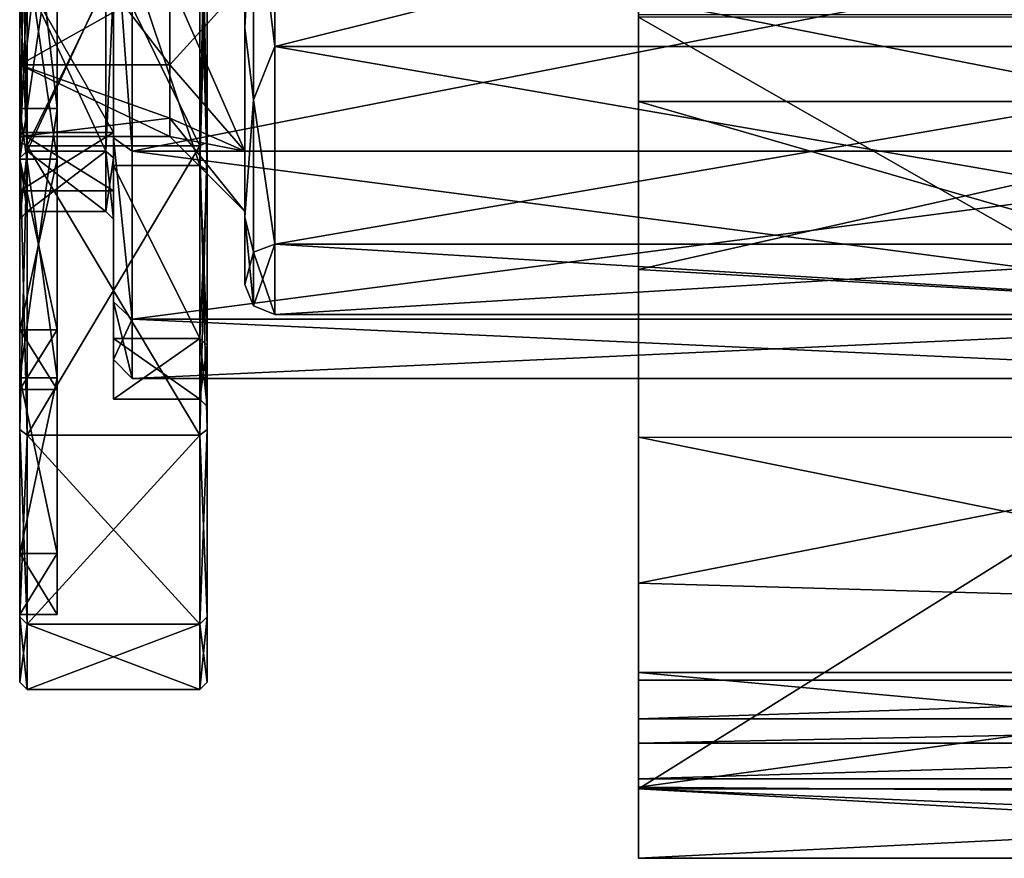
# Model space of a CAD drawing. Header units: millimetres. Extents: x 40 to 92.5, y -33.5 to 33.5.
# Tile 1 of 7: x 40 to 66.2, y -33.5 to -11.1. Entities that reach past the tile are written whole.
import ezdxf

# ---------------------------------------------------------------- set-up
doc = ezdxf.new("R2010")
doc.units = ezdxf.units.MM
doc.header["$LTSCALE"] = 65.185185
for name, color, linetype in [('1', 7, 'CONTINUOUS'), ('10', 7, 'CONTINUOUS'), ('11', 7, 'CONTINUOUS'), ('12', 7, 'CONTINUOUS'), ('13', 7, 'CONTINUOUS'), ('14', 7, 'CONTINUOUS'), ('15', 7, 'CONTINUOUS'), ('16', 7, 'CONTINUOUS'), ('17', 7, 'CONTINUOUS'), ('18', 7, 'CONTINUOUS'), ('19', 7, 'CONTINUOUS'), ('2', 7, 'CONTINUOUS'), ('20', 7, 'CONTINUOUS'), ('21', 7, 'CONTINUOUS'), ('22', 7, 'CONTINUOUS'), ('23', 7, 'CONTINUOUS'), ('24', 7, 'CONTINUOUS'), ('25', 7, 'CONTINUOUS'), ('26', 7, 'CONTINUOUS'), ('28', 7, 'CONTINUOUS'), ('29', 7, 'CONTINUOUS'), ('3', 7, 'CONTINUOUS'), ('30', 7, 'CONTINUOUS'), ('31', 7, 'CONTINUOUS'), ('32', 7, 'CONTINUOUS'), ('33', 7, 'CONTINUOUS'), ('34', 7, 'CONTINUOUS'), ('35', 7, 'CONTINUOUS'), ('36', 7, 'CONTINUOUS'), ('37', 7, 'CONTINUOUS'), ('38', 7, 'CONTINUOUS'), ('4', 7, 'CONTINUOUS'), ('43', 7, 'CONTINUOUS'), ('44', 7, 'CONTINUOUS'), ('45', 7, 'CONTINUOUS'), ('46', 7, 'CONTINUOUS'), ('47', 7, 'CONTINUOUS'), ('48', 7, 'CONTINUOUS'), ('49', 7, 'CONTINUOUS'), ('5', 7, 'CONTINUOUS'), ('57', 7, 'CONTINUOUS'), ('6', 7, 'CONTINUOUS'), ('7', 7, 'CONTINUOUS'), ('71', 7, 'CONTINUOUS'), ('72', 7, 'CONTINUOUS'), ('74', 7, 'CONTINUOUS'), ('8', 7, 'CONTINUOUS'), ('9', 7, 'CONTINUOUS')]:
    doc.layers.add(name, color=color, linetype=linetype)

msp = doc.modelspace()

# ---------------------------------------------------------------- linework, layer by layer
at = {"layer": '1', "linetype": 'CONTINUOUS'}
for points in [[(40, -5, -28.362), (40, -14.4, -24.942), (40, 5, -28.362), (40, -5, -28.362)], [(40, 5, -28.362), (40, -14.4, -24.942), (40, -4.688, -26.59), (40, 5, -28.362)], [(40, -4.688, -26.59), (40, -14.4, -24.942), (40, -13.5, -23.383), (40, -4.688, -26.59)], [(40, -14.4, 24.942), (40, -5, 28.362), (40, -4.688, 26.59), (40, -14.4, 24.942)], [(40, -13.5, 23.383), (40, -14.4, 24.942), (40, -4.688, 26.59), (40, -13.5, 23.383)], [(40, -14.4, -24.942), (40, -22.062, -18.512), (40, -13.5, -23.383), (40, -14.4, -24.942)], [(40, -13.5, -23.383), (40, -22.062, -18.512), (40, -20.684, -17.355), (40, -13.5, -23.383)], [(40, -22.062, 18.512), (40, -14.4, 24.942), (40, -13.5, 23.383), (40, -22.062, 18.512)], [(40, -20.684, 17.355), (40, -22.062, 18.512), (40, -13.5, 23.383), (40, -20.684, 17.355)], [(40, -22.062, -18.512), (40, -27.063, -9.851), (40, -20.684, -17.355), (40, -22.062, -18.512)], [(40, -20.684, -17.355), (40, -27.063, -9.851), (40, -25.371, -9.235), (40, -20.684, -17.355)], [(40, -27.063, 9.851), (40, -22.062, 18.512), (40, -20.684, 17.355), (40, -27.063, 9.851)], [(40, -25.371, 9.235), (40, -27.063, 9.851), (40, -20.684, 17.355), (40, -25.371, 9.235)], [(40, -27.063, -9.851), (40, -28.8), (40, -25.371, -9.235), (40, -27.063, -9.851)], [(40, -25.371, -9.235), (40, -28.8), (40, -27), (40, -25.371, -9.235)], [(40, -27), (40, -27.063, 9.851), (40, -25.371, 9.235), (40, -27)], [(40, -28.8), (40, -27.063, 9.851), (40, -27), (40, -28.8)]]:
    msp.add_3dface(points, dxfattribs=at)
at = {"layer": '10', "linetype": 'CONTINUOUS'}
for points in [[(40.2, -5.036, 28.559), (40.2, -14.5, 25.115), (44.8, -5.036, 28.559), (40.2, -5.036, 28.559)], [(44.8, -5.036, 28.559), (40.2, -14.5, 25.115), (44.8, -14.5, 25.115), (44.8, -5.036, 28.559)], [(40.2, -14.5, 25.115), (40.2, -22.215, 18.641), (44.8, -14.5, 25.115), (40.2, -14.5, 25.115)], [(44.8, -14.5, 25.115), (40.2, -22.215, 18.641), (44.8, -22.215, 18.641), (44.8, -14.5, 25.115)], [(40.2, -22.215, 18.641), (40.2, -27.251, 9.919), (44.8, -22.215, 18.641), (40.2, -22.215, 18.641)], [(44.8, -22.215, 18.641), (40.2, -27.251, 9.919), (44.8, -27.251, 9.919), (44.8, -22.215, 18.641)], [(40.2, -29), (44.8, -29), (44.8, -27.251, 9.919), (40.2, -29)], [(40.2, -27.251, 9.919), (40.2, -29), (44.8, -27.251, 9.919), (40.2, -27.251, 9.919)]]:
    msp.add_3dface(points, dxfattribs=at)
at = {"layer": '11', "linetype": 'CONTINUOUS'}
for points in [[(40, -4.688, -26.59), (40, -13.5, -23.383), (41, -4.688, -26.59), (40, -4.688, -26.59)], [(40, -13.5, -23.383), (41, -13.5, -23.383), (41, -4.688, -26.59), (40, -13.5, -23.383)], [(40, -13.5, -23.383), (40, -20.684, -17.355), (41, -13.5, -23.383), (40, -13.5, -23.383)], [(40, -20.684, -17.355), (41, -20.684, -17.355), (41, -13.5, -23.383), (40, -20.684, -17.355)], [(40, -20.684, -17.355), (40, -25.371, -9.235), (41, -20.684, -17.355), (40, -20.684, -17.355)], [(40, -25.371, -9.235), (41, -25.371, -9.235), (41, -20.684, -17.355), (40, -25.371, -9.235)], [(40, -25.371, -9.235), (40, -27), (41, -25.371, -9.235), (40, -25.371, -9.235)], [(40, -27), (41, -27), (41, -25.371, -9.235), (40, -27)]]:
    msp.add_3dface(points, dxfattribs=at)
at = {"layer": '12', "linetype": 'CONTINUOUS'}
for points in [[(41, -8.036, -19.402), (41, -14.849, -14.85), (40, -8.036, -19.402), (41, -8.036, -19.402)], [(41, -14.849, -14.85), (40, -14.849, -14.85), (40, -8.036, -19.402), (41, -14.849, -14.85)], [(41, -14.849, -14.85), (41, -19.401, -8.037), (40, -14.849, -14.85), (41, -14.849, -14.85)], [(41, -19.401, -8.037), (40, -19.401, -8.037), (40, -14.849, -14.85), (41, -19.401, -8.037)], [(41, -19.401, -8.037), (41, -21), (40, -19.401, -8.037), (41, -19.401, -8.037)], [(41, -21), (40, -21), (40, -19.401, -8.037), (41, -21)]]:
    msp.add_3dface(points, dxfattribs=at)
at = {"layer": '13', "linetype": 'CONTINUOUS'}
for points in [[(42.3, -14.641, -7.051), (42.3, -10.132, -12.705), (40.2, -14.641, -7.051), (42.3, -14.641, -7.051)], [(40.2, -14.641, -7.051), (42.3, -10.132, -12.705), (40.2, -10.132, -12.705), (40.2, -14.641, -7.051)], [(40.2, -16.25), (42.3, -16.25), (42.3, -14.641, -7.051), (40.2, -16.25)], [(40.2, -16.25), (42.3, -14.641, -7.051), (40.2, -14.641, -7.051), (40.2, -16.25)]]:
    msp.add_3dface(points, dxfattribs=at)
at = {"layer": '14', "linetype": 'CONTINUOUS'}
for points in [[(42.5, -8.131, -19.633), (42.5, -15.025, -15.027), (44.8, -15.026, -15.026), (42.5, -8.131, -19.633)], [(44.8, -8.132, -19.632), (42.5, -8.131, -19.633), (44.8, -15.026, -15.026), (44.8, -8.132, -19.632)], [(42.5, -15.025, -15.027), (42.5, -19.632, -8.133), (44.8, -19.632, -8.132), (42.5, -15.025, -15.027)], [(44.8, -15.026, -15.026), (42.5, -15.025, -15.027), (44.8, -19.632, -8.132), (44.8, -15.026, -15.026)], [(42.5, -19.632, -8.133), (42.5, -21.25), (44.8, -19.632, -8.132), (42.5, -19.632, -8.133)], [(42.5, -21.25), (44.8, -21.25), (44.8, -19.632, -8.132), (42.5, -21.25)]]:
    msp.add_3dface(points, dxfattribs=at)
at = {"layer": '15', "linetype": 'CONTINUOUS'}
for points in [[(40.2, -14.5, -25.115), (40.2, -5.036, -28.559), (44.8, -14.5, -25.115), (40.2, -14.5, -25.115)], [(44.8, -14.5, -25.115), (40.2, -5.036, -28.559), (44.8, -5.036, -28.559), (44.8, -14.5, -25.115)], [(40.2, -22.215, -18.641), (40.2, -14.5, -25.115), (44.8, -22.215, -18.641), (40.2, -22.215, -18.641)], [(44.8, -22.215, -18.641), (40.2, -14.5, -25.115), (44.8, -14.5, -25.115), (44.8, -22.215, -18.641)], [(40.2, -27.251, -9.919), (40.2, -22.215, -18.641), (44.8, -27.251, -9.919), (40.2, -27.251, -9.919)], [(44.8, -27.251, -9.919), (40.2, -22.215, -18.641), (44.8, -22.215, -18.641), (44.8, -27.251, -9.919)], [(44.8, -29), (40.2, -29), (40.2, -27.251, -9.919), (44.8, -29)], [(44.8, -29), (40.2, -27.251, -9.919), (44.8, -27.251, -9.919), (44.8, -29)]]:
    msp.add_3dface(points, dxfattribs=at)
at = {"layer": '16', "linetype": 'CONTINUOUS'}
for points in [[(45, -5, -28.362), (45, -14.4, -24.942), (44.8, -5.036, -28.559), (45, -5, -28.362)], [(45, -14.4, -24.942), (44.8, -14.5, -25.115), (44.8, -5.036, -28.559), (45, -14.4, -24.942)], [(45, -14.4, -24.942), (45, -22.062, -18.512), (44.8, -14.5, -25.115), (45, -14.4, -24.942)], [(45, -22.062, -18.512), (44.8, -22.215, -18.641), (44.8, -14.5, -25.115), (45, -22.062, -18.512)], [(45, -22.062, -18.512), (45, -27.063, -9.851), (44.8, -22.215, -18.641), (45, -22.062, -18.512)], [(45, -27.063, -9.851), (44.8, -27.251, -9.919), (44.8, -22.215, -18.641), (45, -27.063, -9.851)], [(45, -27.063, -9.851), (45, -28.8), (44.8, -27.251, -9.919), (45, -27.063, -9.851)], [(45, -28.8), (44.8, -29), (44.8, -27.251, -9.919), (45, -28.8)]]:
    msp.add_3dface(points, dxfattribs=at)
at = {"layer": '17', "linetype": 'CONTINUOUS'}
for points in [[(45, -14.4, 24.942), (45, -5, 28.362), (44.8, -14.5, 25.115), (45, -14.4, 24.942)], [(45, -5, 28.362), (44.8, -5.036, 28.559), (44.8, -14.5, 25.115), (45, -5, 28.362)], [(45, -22.062, 18.512), (45, -14.4, 24.942), (44.8, -22.215, 18.641), (45, -22.062, 18.512)], [(45, -14.4, 24.942), (44.8, -14.5, 25.115), (44.8, -22.215, 18.641), (45, -14.4, 24.942)], [(45, -27.063, 9.851), (45, -22.062, 18.512), (44.8, -27.251, 9.919), (45, -27.063, 9.851)], [(45, -22.062, 18.512), (44.8, -22.215, 18.641), (44.8, -27.251, 9.919), (45, -22.062, 18.512)], [(45, -28.8), (45, -27.063, 9.851), (44.8, -29), (45, -28.8)], [(44.8, -29), (45, -27.063, 9.851), (44.8, -27.251, 9.919), (44.8, -29)]]:
    msp.add_3dface(points, dxfattribs=at)
at = {"layer": '18', "linetype": 'CONTINUOUS'}
for points in [[(45, -8.208, -19.817), (44.8, -8.132, -19.632), (44.8, -15.026, -15.026), (45, -8.208, -19.817)], [(45, -15.167, -15.168), (45, -8.208, -19.817), (44.8, -15.026, -15.026), (45, -15.167, -15.168)], [(45, -15.167, -15.168), (44.8, -15.026, -15.026), (44.8, -19.632, -8.132), (45, -15.167, -15.168)], [(45, -19.817, -8.209), (45, -15.167, -15.168), (44.8, -19.632, -8.132), (45, -19.817, -8.209)], [(44.8, -21.25), (45, -19.817, -8.209), (44.8, -19.632, -8.132), (44.8, -21.25)], [(44.8, -21.25), (45, -21.45), (45, -19.817, -8.209), (44.8, -21.25)]]:
    msp.add_3dface(points, dxfattribs=at)
at = {"layer": '19', "linetype": 'CONTINUOUS'}
for points in [[(44.8, -15.026, 15.026), (44.8, -8.132, 19.632), (45, -15.167, 15.168), (44.8, -15.026, 15.026)], [(44.8, -8.132, 19.632), (45, -8.208, 19.817), (45, -15.167, 15.168), (44.8, -8.132, 19.632)], [(44.8, -19.632, 8.132), (44.8, -15.026, 15.026), (45, -19.817, 8.209), (44.8, -19.632, 8.132)], [(44.8, -15.026, 15.026), (45, -15.167, 15.168), (45, -19.817, 8.209), (44.8, -15.026, 15.026)], [(44.8, -21.25), (44.8, -19.632, 8.132), (45, -21.45), (44.8, -21.25)], [(45, -21.45), (44.8, -19.632, 8.132), (45, -19.817, 8.209), (45, -21.45)]]:
    msp.add_3dface(points, dxfattribs=at)
at = {"layer": '2', "linetype": 'CONTINUOUS'}
for points in [[(40, -13.5, 23.383), (40, -4.688, 26.59), (41, -13.5, 23.383), (40, -13.5, 23.383)], [(41, -13.5, 23.383), (40, -4.688, 26.59), (41, -4.688, 26.59), (41, -13.5, 23.383)], [(40, -20.684, 17.355), (40, -13.5, 23.383), (41, -20.684, 17.355), (40, -20.684, 17.355)], [(41, -20.684, 17.355), (40, -13.5, 23.383), (41, -13.5, 23.383), (41, -20.684, 17.355)], [(40, -25.371, 9.235), (40, -20.684, 17.355), (41, -25.371, 9.235), (40, -25.371, 9.235)], [(41, -25.371, 9.235), (40, -20.684, 17.355), (41, -20.684, 17.355), (41, -25.371, 9.235)], [(40, -27), (40, -25.371, 9.235), (41, -27), (40, -27)], [(41, -27), (40, -25.371, 9.235), (41, -25.371, 9.235), (41, -27)]]:
    msp.add_3dface(points, dxfattribs=at)
at = {"layer": '20', "linetype": 'CONTINUOUS'}
for points in [[(42.3, -10.132, -12.705), (42.3, -14.641, -7.051), (42.5, -10.257, -12.861), (42.3, -10.132, -12.705)], [(42.5, -10.257, -12.861), (42.3, -14.641, -7.051), (42.5, -14.821, -7.137), (42.5, -10.257, -12.861)], [(42.3, -14.641, -7.051), (42.3, -16.25), (42.5, -14.821, -7.137), (42.3, -14.641, -7.051)], [(42.3, -16.25), (42.5, -16.45, 0), (42.5, -14.821, -7.137), (42.3, -16.25)]]:
    msp.add_3dface(points, dxfattribs=at)
at = {"layer": '21', "linetype": 'CONTINUOUS'}
for points in [[(42.3, -14.641, 7.051), (42.3, -10.132, 12.705), (42.5, -10.257, 12.861), (42.3, -14.641, 7.051)], [(42.5, -14.821, 7.137), (42.3, -14.641, 7.051), (42.5, -10.257, 12.861), (42.5, -14.821, 7.137)], [(42.3, -16.25), (42.3, -14.641, 7.051), (42.5, -16.45, 0), (42.3, -16.25)], [(42.5, -16.45, 0), (42.3, -14.641, 7.051), (42.5, -14.821, 7.137), (42.5, -16.45, 0)]]:
    msp.add_3dface(points, dxfattribs=at)
at = {"layer": '22', "linetype": 'CONTINUOUS'}
for points in [[(40, -10.256, -12.861), (40, -14.821, -7.138), (40.2, -10.132, -12.705), (40, -10.256, -12.861)], [(40, -14.821, -7.138), (40.2, -14.641, -7.051), (40.2, -10.132, -12.705), (40, -14.821, -7.138)], [(40, -14.821, -7.138), (40, -16.45), (40.2, -14.641, -7.051), (40, -14.821, -7.138)], [(40, -16.45), (40.2, -16.25), (40.2, -14.641, -7.051), (40, -16.45)]]:
    msp.add_3dface(points, dxfattribs=at)
at = {"layer": '23', "linetype": 'CONTINUOUS'}
for points in [[(40, -10.256, 12.861), (40.2, -10.132, 12.705), (40.2, -14.641, 7.051), (40, -10.256, 12.861)], [(40, -14.821, 7.138), (40, -10.256, 12.861), (40.2, -14.641, 7.051), (40, -14.821, 7.138)], [(40, -14.821, 7.138), (40.2, -14.641, 7.051), (40.2, -16.25), (40, -14.821, 7.138)], [(40, -16.45), (40, -14.821, 7.138), (40.2, -16.25), (40, -16.45)]]:
    msp.add_3dface(points, dxfattribs=at)
at = {"layer": '24', "linetype": 'CONTINUOUS'}
for points in [[(40, -14.4, -24.942), (40, -5, -28.362), (40.2, -14.5, -25.115), (40, -14.4, -24.942)], [(40, -5, -28.362), (40.2, -5.036, -28.559), (40.2, -14.5, -25.115), (40, -5, -28.362)], [(40, -22.062, -18.512), (40, -14.4, -24.942), (40.2, -22.215, -18.641), (40, -22.062, -18.512)], [(40, -14.4, -24.942), (40.2, -14.5, -25.115), (40.2, -22.215, -18.641), (40, -14.4, -24.942)], [(40, -27.063, -9.851), (40, -22.062, -18.512), (40.2, -27.251, -9.919), (40, -27.063, -9.851)], [(40, -22.062, -18.512), (40.2, -22.215, -18.641), (40.2, -27.251, -9.919), (40, -22.062, -18.512)], [(40, -28.8), (40, -27.063, -9.851), (40.2, -29), (40, -28.8)], [(40.2, -29), (40, -27.063, -9.851), (40.2, -27.251, -9.919), (40.2, -29)]]:
    msp.add_3dface(points, dxfattribs=at)
at = {"layer": '25', "linetype": 'CONTINUOUS'}
for points in [[(40, -5, 28.362), (40, -14.4, 24.942), (40.2, -5.036, 28.559), (40, -5, 28.362)], [(40, -14.4, 24.942), (40.2, -14.5, 25.115), (40.2, -5.036, 28.559), (40, -14.4, 24.942)], [(40, -14.4, 24.942), (40, -22.062, 18.512), (40.2, -14.5, 25.115), (40, -14.4, 24.942)], [(40, -22.062, 18.512), (40.2, -22.215, 18.641), (40.2, -14.5, 25.115), (40, -22.062, 18.512)], [(40, -22.062, 18.512), (40, -27.063, 9.851), (40.2, -22.215, 18.641), (40, -22.062, 18.512)], [(40, -27.063, 9.851), (40.2, -27.251, 9.919), (40.2, -22.215, 18.641), (40, -27.063, 9.851)], [(40, -27.063, 9.851), (40, -28.8), (40.2, -27.251, 9.919), (40, -27.063, 9.851)], [(40, -28.8), (40.2, -29), (40.2, -27.251, 9.919), (40, -28.8)]]:
    msp.add_3dface(points, dxfattribs=at)
at = {"layer": '26', "linetype": 'CONTINUOUS'}
for points in [[(77.3, -7.921, -19.124), (77.3, -14.637, -14.637), (43, -7.921, -19.124), (77.3, -7.921, -19.124)], [(43, -7.921, -19.124), (77.3, -14.637, -14.637), (43, -14.637, -14.637), (43, -7.921, -19.124)], [(77.3, -14.637, -14.637), (77.3, -19.124, -7.922), (43, -14.637, -14.637), (77.3, -14.637, -14.637)], [(43, -14.637, -14.637), (77.3, -19.124, -7.922), (43, -19.124, -7.922), (43, -14.637, -14.637)], [(77.3, -20.7), (43, -20.7), (43, -19.124, -7.922), (77.3, -20.7)], [(77.3, -19.124, -7.922), (77.3, -20.7), (43, -19.124, -7.922), (77.3, -19.124, -7.922)]]:
    msp.add_3dface(points, dxfattribs=at)
at = {"layer": '28', "linetype": 'CONTINUOUS'}
for points in [[(77.3, -14.637, 14.637), (77.3, -7.921, 19.124), (43, -14.637, 14.637), (77.3, -14.637, 14.637)], [(43, -14.637, 14.637), (77.3, -7.921, 19.124), (43, -7.921, 19.124), (43, -14.637, 14.637)], [(77.3, -19.124, 7.922), (77.3, -14.637, 14.637), (43, -19.124, 7.922), (77.3, -19.124, 7.922)], [(43, -19.124, 7.922), (77.3, -14.637, 14.637), (43, -14.637, 14.637), (43, -19.124, 7.922)], [(43, -20.7), (77.3, -20.7), (77.3, -19.124, 7.922), (43, -20.7)], [(43, -20.7), (77.3, -19.124, 7.922), (43, -19.124, 7.922), (43, -20.7)]]:
    msp.add_3dface(points, dxfattribs=at)
at = {"layer": '29', "linetype": 'CONTINUOUS'}
for points in [[(42.5, -10.257, -12.861), (42.5, -14.821, -7.137), (42.5, -9.789, -12.274), (42.5, -10.257, -12.861)], [(42.5, -9.789, -12.274), (42.5, -14.821, -7.137), (42.5, -14.145, -6.812), (42.5, -9.789, -12.274)], [(42.5, -14.821, 7.137), (42.5, -10.257, 12.861), (42.5, -9.789, 12.274), (42.5, -14.821, 7.137)], [(42.5, -14.145, 6.812), (42.5, -14.821, 7.137), (42.5, -9.789, 12.274), (42.5, -14.145, 6.812)], [(42.5, -14.821, -7.137), (42.5, -16.45, 0), (42.5, -14.145, -6.812), (42.5, -14.821, -7.137)], [(42.5, -16.45, 0), (42.5, -15.7), (42.5, -14.145, -6.812), (42.5, -16.45, 0)], [(42.5, -15.7), (42.5, -14.821, 7.137), (42.5, -14.145, 6.812), (42.5, -15.7)], [(42.5, -16.45, 0), (42.5, -14.821, 7.137), (42.5, -15.7), (42.5, -16.45, 0)]]:
    msp.add_3dface(points, dxfattribs=at)
at = {"layer": '3', "linetype": 'CONTINUOUS'}
for points in [[(41, -13.5, 23.383), (41, -4.688, 26.59), (41, 13.5, 23.383), (41, -13.5, 23.383)], [(41, 4.688, -26.59), (41, -13.5, -23.383), (41, 13.5, -23.383), (41, 4.688, -26.59)], [(41, -13.5, 23.383), (41, 13.5, 23.383), (41, 0, 21.002), (41, -13.5, 23.383)], [(41, 13.5, -23.383), (41, -13.5, -23.383), (41, 0, -21.002), (41, 13.5, -23.383)], [(41, -4.688, -26.59), (41, -13.5, -23.383), (41, 4.688, -26.59), (41, -4.688, -26.59)], [(41, -13.5, 23.383), (41, 0, 21.002), (41, 0, 21), (41, -13.5, 23.383)], [(41, -8.036, 19.402), (41, -13.5, 23.383), (41, 0, 21), (41, -8.036, 19.402)], [(41, 0, -21), (41, -20.684, -17.355), (41, -8.036, -19.402), (41, 0, -21)], [(41, -20.684, -17.355), (41, 0, -21), (41, 0, -21.002), (41, -20.684, -17.355)], [(41, -20.684, -17.355), (41, 0, -21.002), (41, -13.5, -23.383), (41, -20.684, -17.355)], [(41, -20.684, 17.355), (41, -13.5, 23.383), (41, -8.036, 19.402), (41, -20.684, 17.355)], [(41, -14.849, 14.85), (41, -20.684, 17.355), (41, -8.036, 19.402), (41, -14.849, 14.85)], [(41, -8.036, -19.402), (41, -20.684, -17.355), (41, -14.849, -14.85), (41, -8.036, -19.402)], [(41, -25.371, 9.235), (41, -20.684, 17.355), (41, -14.849, 14.85), (41, -25.371, 9.235)], [(41, -19.401, 8.037), (41, -25.371, 9.235), (41, -14.849, 14.85), (41, -19.401, 8.037)], [(41, -20.684, -17.355), (41, -25.371, -9.235), (41, -14.849, -14.85), (41, -20.684, -17.355)], [(41, -14.849, -14.85), (41, -25.371, -9.235), (41, -19.401, -8.037), (41, -14.849, -14.85)], [(41, -25.371, -9.235), (41, -27), (41, -19.401, -8.037), (41, -25.371, -9.235)], [(41, -19.401, -8.037), (41, -27), (41, -21), (41, -19.401, -8.037)], [(41, -21), (41, -25.371, 9.235), (41, -19.401, 8.037), (41, -21)], [(41, -27), (41, -25.371, 9.235), (41, -21), (41, -27)]]:
    msp.add_3dface(points, dxfattribs=at)
at = {"layer": '30', "linetype": 'CONTINUOUS'}
for points in [[(42.5, -9.789, -12.274), (42.5, -14.145, -6.812), (40, -9.789, -12.275), (42.5, -9.789, -12.274)], [(40, -9.789, -12.275), (42.5, -14.145, -6.812), (40, -14.145, -6.811), (40, -9.789, -12.275)], [(42.5, -14.145, -6.812), (42.5, -15.7), (40, -14.145, -6.811), (42.5, -14.145, -6.812)], [(42.5, -15.7), (40, -15.7), (40, -14.145, -6.811), (42.5, -15.7)]]:
    msp.add_3dface(points, dxfattribs=at)
at = {"layer": '31', "linetype": 'CONTINUOUS'}
for points in [[(42.5, -14.145, 6.812), (42.5, -9.789, 12.274), (40, -9.789, 12.275), (42.5, -14.145, 6.812)], [(40, -14.145, 6.811), (42.5, -14.145, 6.812), (40, -9.789, 12.275), (40, -14.145, 6.811)], [(42.5, -15.7), (42.5, -14.145, 6.812), (40, -15.7), (42.5, -15.7)], [(40, -15.7), (42.5, -14.145, 6.812), (40, -14.145, 6.811), (40, -15.7)]]:
    msp.add_3dface(points, dxfattribs=at)
at = {"layer": '32', "linetype": 'CONTINUOUS'}
for points in [[(40, -7.125, -12.341), (40, -12.341, -7.125), (44, -10.076, -10.076), (40, -7.125, -12.341)], [(44, -10.076, -10.076), (40, -12.341, -7.125), (44, -12.341, -7.125), (44, -10.076, -10.076)], [(40, -12.341, -7.125), (40, -14.25), (44, -13.764, -3.688), (40, -12.341, -7.125)], [(44, -12.341, -7.125), (40, -12.341, -7.125), (44, -13.764, -3.688), (44, -12.341, -7.125)], [(44, -13.764, -3.688), (40, -14.25), (44, -14.25), (44, -13.764, -3.688)]]:
    msp.add_3dface(points, dxfattribs=at)
at = {"layer": '33', "linetype": 'CONTINUOUS'}
for points in [[(40, -12.341, 7.125), (40, -7.125, 12.341), (44, -12.341, 7.125), (40, -12.341, 7.125)], [(44, -12.341, 7.125), (40, -7.125, 12.341), (44, -10.076, 10.076), (44, -12.341, 7.125)], [(44, -14.25), (40, -14.25), (40, -12.341, 7.125), (44, -14.25)], [(44, -14.25), (40, -12.341, 7.125), (44, -13.764, 3.688), (44, -14.25)], [(44, -13.764, 3.688), (40, -12.341, 7.125), (44, -12.341, 7.125), (44, -13.764, 3.688)]]:
    msp.add_3dface(points, dxfattribs=at)
at = {"layer": '34', "linetype": 'CONTINUOUS'}
for points in [[(46.8, -4.228, -18.524), (46.8, -11.846, -14.855), (77.3, -4.228, -18.524), (46.8, -4.228, -18.524)], [(77.3, -4.228, -18.524), (46.8, -11.846, -14.855), (77.3, -11.846, -14.855), (77.3, -4.228, -18.524)], [(46.8, -11.846, -14.855), (46.8, -17.118, -8.244), (77.3, -11.846, -14.855), (46.8, -11.846, -14.855)], [(77.3, -11.846, -14.855), (46.8, -17.118, -8.244), (77.3, -17.118, -8.244), (77.3, -11.846, -14.855)], [(46.8, -19), (77.3, -19), (77.3, -17.118, -8.244), (46.8, -19)], [(46.8, -17.118, -8.244), (46.8, -19), (77.3, -17.118, -8.244), (46.8, -17.118, -8.244)]]:
    msp.add_3dface(points, dxfattribs=at)
at = {"layer": '35', "linetype": 'CONTINUOUS'}
for points in [[(46, -4.051, 17.743), (46, -11.351, 14.226), (46, 4.051, 17.743), (46, -4.051, 17.743)], [(46, 4.051, 17.743), (46, -11.351, 14.226), (46, -3.616, 15.842), (46, 4.051, 17.743)], [(46, -3.616, 15.842), (46, -11.351, 14.226), (46, -10.132, 12.704), (46, -3.616, 15.842)], [(46, -11.351, -14.226), (46, -4.051, -17.743), (46, -3.616, -15.842), (46, -11.351, -14.226)], [(46, -10.132, -12.704), (46, -11.351, -14.226), (46, -3.616, -15.842), (46, -10.132, -12.704)], [(46, -11.351, 14.226), (46, -16.401, 7.889), (46, -10.132, 12.704), (46, -11.351, 14.226)], [(46, -10.132, 12.704), (46, -16.401, 7.889), (46, -14.641, 7.05), (46, -10.132, 12.704)], [(46, -16.401, -7.889), (46, -11.351, -14.226), (46, -10.132, -12.704), (46, -16.401, -7.889)], [(46, -14.641, -7.05), (46, -16.401, -7.889), (46, -10.132, -12.704), (46, -14.641, -7.05)], [(46, -16.401, 7.889), (46, -18.2), (46, -14.641, 7.05), (46, -16.401, 7.889)], [(46, -18.2), (46, -16.25), (46, -14.641, 7.05), (46, -18.2)], [(46, -16.25), (46, -16.401, -7.889), (46, -14.641, -7.05), (46, -16.25)], [(46, -18.2), (46, -16.401, -7.889), (46, -16.25), (46, -18.2)]]:
    msp.add_3dface(points, dxfattribs=at)
at = {"layer": '36', "linetype": 'CONTINUOUS'}
for points in [[(46.8, -11.846, 14.855), (46.8, -4.228, 18.524), (77.3, -4.228, 18.524), (46.8, -11.846, 14.855)], [(77.3, -11.846, 14.855), (46.8, -11.846, 14.855), (77.3, -4.228, 18.524), (77.3, -11.846, 14.855)], [(46.8, -17.118, 8.244), (46.8, -11.846, 14.855), (77.3, -17.118, 8.244), (46.8, -17.118, 8.244)], [(77.3, -17.118, 8.244), (46.8, -11.846, 14.855), (77.3, -11.846, 14.855), (77.3, -17.118, 8.244)], [(77.3, -19), (46.8, -19), (46.8, -17.118, 8.244), (77.3, -19)], [(77.3, -19), (46.8, -17.118, 8.244), (77.3, -17.118, 8.244), (77.3, -19)]]:
    msp.add_3dface(points, dxfattribs=at)
at = {"layer": '37', "linetype": 'CONTINUOUS'}
for points in [[(46, -4.051, -17.743), (46, -11.351, -14.226), (46.234, -7.181, -17.337), (46, -4.051, -17.743)], [(46.8, -11.846, -14.855), (46.8, -4.228, -18.524), (46.234, -7.181, -17.337), (46.8, -11.846, -14.855)], [(46.234, -7.181, -17.337), (46, -11.351, -14.226), (46.234, -13.269, -13.269), (46.234, -7.181, -17.337)], [(46.8, -11.846, -14.855), (46.234, -7.181, -17.337), (46.234, -13.269, -13.269), (46.8, -11.846, -14.855)], [(46, -11.351, -14.226), (46, -16.401, -7.889), (46.234, -13.269, -13.269), (46, -11.351, -14.226)], [(46.8, -17.118, -8.244), (46.8, -11.846, -14.855), (46.234, -13.269, -13.269), (46.8, -17.118, -8.244)], [(46.234, -13.269, -13.269), (46, -16.401, -7.889), (46.234, -17.337, -7.181), (46.234, -13.269, -13.269)], [(46.8, -17.118, -8.244), (46.234, -13.269, -13.269), (46.234, -17.337, -7.181), (46.8, -17.118, -8.244)], [(46, -16.401, -7.889), (46, -18.2), (46.234, -17.337, -7.181), (46, -16.401, -7.889)], [(46.8, -19), (46.8, -17.118, -8.244), (46.234, -18.766), (46.8, -19)], [(46.8, -17.118, -8.244), (46.234, -17.337, -7.181), (46.234, -18.766), (46.8, -17.118, -8.244)], [(46.234, -17.337, -7.181), (46, -18.2), (46.234, -18.766), (46.234, -17.337, -7.181)]]:
    msp.add_3dface(points, dxfattribs=at)
at = {"layer": '38', "linetype": 'CONTINUOUS'}
for points in [[(46, -11.351, 14.226), (46, -4.051, 17.743), (46.234, -7.181, 17.337), (46, -11.351, 14.226)], [(46.8, -4.228, 18.524), (46.8, -11.846, 14.855), (46.234, -7.181, 17.337), (46.8, -4.228, 18.524)], [(46.234, -13.269, 13.269), (46, -11.351, 14.226), (46.234, -7.181, 17.337), (46.234, -13.269, 13.269)], [(46.8, -11.846, 14.855), (46.234, -13.269, 13.269), (46.234, -7.181, 17.337), (46.8, -11.846, 14.855)], [(46, -16.401, 7.889), (46, -11.351, 14.226), (46.234, -13.269, 13.269), (46, -16.401, 7.889)], [(46.8, -11.846, 14.855), (46.8, -17.118, 8.244), (46.234, -13.269, 13.269), (46.8, -11.846, 14.855)], [(46.234, -17.337, 7.181), (46, -16.401, 7.889), (46.234, -13.269, 13.269), (46.234, -17.337, 7.181)], [(46.8, -17.118, 8.244), (46.234, -17.337, 7.181), (46.234, -13.269, 13.269), (46.8, -17.118, 8.244)], [(46, -18.2), (46, -16.401, 7.889), (46.234, -18.766), (46, -18.2)], [(46.234, -18.766), (46, -16.401, 7.889), (46.234, -17.337, 7.181), (46.234, -18.766)], [(46.8, -17.118, 8.244), (46.8, -19), (46.234, -17.337, 7.181), (46.8, -17.118, 8.244)], [(46.8, -19), (46.234, -18.766), (46.234, -17.337, 7.181), (46.8, -19)]]:
    msp.add_3dface(points, dxfattribs=at)
at = {"layer": '4', "linetype": 'CONTINUOUS'}
for points in [[(41, -14.849, 14.85), (41, -8.036, 19.402), (40, -14.849, 14.85), (41, -14.849, 14.85)], [(40, -14.849, 14.85), (41, -8.036, 19.402), (40, -8.036, 19.402), (40, -14.849, 14.85)], [(41, -19.401, 8.037), (41, -14.849, 14.85), (40, -19.401, 8.037), (41, -19.401, 8.037)], [(40, -19.401, 8.037), (41, -14.849, 14.85), (40, -14.849, 14.85), (40, -19.401, 8.037)], [(41, -21), (41, -19.401, 8.037), (40, -21), (41, -21)], [(40, -21), (41, -19.401, 8.037), (40, -19.401, 8.037), (40, -21)]]:
    msp.add_3dface(points, dxfattribs=at)
at = {"layer": '43', "linetype": 'CONTINUOUS'}
for points in [[(42.5, -7.73, 18.662), (42.5, -14.283, 14.284), (43, -14.637, 14.637), (42.5, -7.73, 18.662)], [(42.5, -7.73, 18.662), (43, -14.637, 14.637), (43, -7.921, 19.124), (42.5, -7.73, 18.662)], [(42.5, -14.283, 14.284), (42.5, -18.662, 7.731), (43, -19.124, 7.922), (42.5, -14.283, 14.284)], [(42.5, -14.283, 14.284), (43, -19.124, 7.922), (43, -14.637, 14.637), (42.5, -14.283, 14.284)], [(42.5, -18.662, 7.731), (42.5, -20.2, 0), (43, -19.124, 7.922), (42.5, -18.662, 7.731)], [(42.5, -20.2, 0), (43, -20.7), (43, -19.124, 7.922), (42.5, -20.2, 0)]]:
    msp.add_3dface(points, dxfattribs=at)
at = {"layer": '44', "linetype": 'CONTINUOUS'}
for points in [[(42.5, -14.283, -14.284), (42.5, -7.73, -18.662), (43, -14.637, -14.637), (42.5, -14.283, -14.284)], [(42.5, -7.73, -18.662), (43, -7.921, -19.124), (43, -14.637, -14.637), (42.5, -7.73, -18.662)], [(42.5, -18.662, -7.731), (42.5, -14.283, -14.284), (43, -19.124, -7.922), (42.5, -18.662, -7.731)], [(42.5, -14.283, -14.284), (43, -14.637, -14.637), (43, -19.124, -7.922), (42.5, -14.283, -14.284)], [(42.5, -20.2, 0), (42.5, -18.662, -7.731), (43, -20.7), (42.5, -20.2, 0)], [(43, -20.7), (42.5, -18.662, -7.731), (43, -19.124, -7.922), (43, -20.7)]]:
    msp.add_3dface(points, dxfattribs=at)
at = {"layer": '45', "linetype": 'CONTINUOUS'}
for points in [[(44, -12.341, 7.125), (44, -10.076, 10.076), (46, -14.641, 7.05), (44, -12.341, 7.125)], [(44, -10.076, 10.076), (46, -10.132, 12.704), (46, -14.641, 7.05), (44, -10.076, 10.076)], [(44, -13.764, 3.688), (44, -12.341, 7.125), (46, -14.641, 7.05), (44, -13.764, 3.688)], [(44, -14.25), (44, -13.764, 3.688), (46, -16.25), (44, -14.25)], [(46, -16.25), (44, -13.764, 3.688), (46, -14.641, 7.05), (46, -16.25)]]:
    msp.add_3dface(points, dxfattribs=at)
at = {"layer": '46', "linetype": 'CONTINUOUS'}
for points in [[(44, -10.076, -10.076), (44, -12.341, -7.125), (46, -10.132, -12.704), (44, -10.076, -10.076)], [(44, -12.341, -7.125), (46, -14.641, -7.05), (46, -10.132, -12.704), (44, -12.341, -7.125)], [(44, -12.341, -7.125), (44, -13.764, -3.688), (46, -14.641, -7.05), (44, -12.341, -7.125)], [(44, -13.764, -3.688), (44, -14.25), (46, -14.641, -7.05), (44, -13.764, -3.688)], [(44, -14.25), (46, -16.25), (46, -14.641, -7.05), (44, -14.25)]]:
    msp.add_3dface(points, dxfattribs=at)
at = {"layer": '47', "linetype": 'CONTINUOUS'}
for points in [[(40, -9.789, -12.275), (40, -12.341, -7.125), (40, -7.125, -12.341), (40, -9.789, -12.275)], [(40, -9.789, 12.275), (40, -7.125, 12.341), (40, -12.341, 7.125), (40, -9.789, 12.275)], [(40, -9.789, -12.275), (40, -14.145, -6.811), (40, -12.341, -7.125), (40, -9.789, -12.275)], [(40, -14.145, 6.811), (40, -9.789, 12.275), (40, -12.341, 7.125), (40, -14.145, 6.811)], [(40, -14.145, -6.811), (40, -15.7), (40, -12.341, -7.125), (40, -14.145, -6.811)], [(40, -15.7), (40, -14.25), (40, -12.341, -7.125), (40, -15.7)], [(40, -14.25), (40, -14.145, 6.811), (40, -12.341, 7.125), (40, -14.25)], [(40, -15.7), (40, -14.145, 6.811), (40, -14.25), (40, -15.7)]]:
    msp.add_3dface(points, dxfattribs=at)
at = {"layer": '48', "linetype": 'CONTINUOUS'}
for points in [[(56.5, -13.311, 28.549), (56.5, -7.427, 32.666), (56.5, -2.744, 31.38), (56.5, -13.311, 28.549)], [(56.5, -17.792, 28.385), (56.5, -7.427, 32.666), (56.5, -13.311, 28.549), (56.5, -17.792, 28.385)], [(56.5, -10.994, -31.645), (56.5, -31.645, -10.994), (56.5, -11.065, -28.745), (56.5, -10.994, -31.645)], [(56.5, -31.645, -10.994), (56.5, -28.745, -11.065), (56.5, -11.065, -28.745), (56.5, -31.645, -10.994)], [(56.5, -22.272, 22.275), (56.5, -17.792, 28.385), (56.5, -13.311, 28.549), (56.5, -22.272, 22.275)], [(56.5, -26.162, 20.924), (56.5, -17.792, 28.385), (56.5, -22.272, 22.275), (56.5, -26.162, 20.924)], [(56.5, -28.548, 13.314), (56.5, -26.162, 20.924), (56.5, -22.272, 22.275), (56.5, -28.548, 13.314)], [(56.5, -31.601, 11.118), (56.5, -26.162, 20.924), (56.5, -28.548, 13.314), (56.5, -31.601, 11.118)], [(56.5, -31.38, 2.747), (56.5, -31.601, 11.118), (56.5, -28.548, 13.314), (56.5, -31.38, 2.747)], [(56.5, -28.745, -11.065), (56.5, -31.645, -10.994), (56.5, -29.778, -9.719), (56.5, -28.745, -11.065)], [(56.5, -29.778, -9.719), (56.5, -31.645, -10.994), (56.5, -30.427, -8.151), (56.5, -29.778, -9.719)], [(56.5, -31.645, -10.994), (56.5, -33.5, 0.066), (56.5, -30.427, -8.151), (56.5, -31.645, -10.994)], [(56.5, -30.427, -8.151), (56.5, -33.5, 0.066), (56.5, -31.38, 2.747), (56.5, -30.427, -8.151)], [(56.5, -33.5, 0.066), (56.5, -31.601, 11.118), (56.5, -31.38, 2.747), (56.5, -33.5, 0.066)]]:
    msp.add_3dface(points, dxfattribs=at)
at = {"layer": '49', "linetype": 'CONTINUOUS'}
for points in [[(56.5, -7.427, 32.666), (56.5, -17.792, 28.385), (89.5, -10.352, 31.86), (56.5, -7.427, 32.666)], [(89.5, -10.352, 31.86), (56.5, -17.792, 28.385), (89.5, -19.691, 27.102), (89.5, -10.352, 31.86)], [(56.5, -17.792, 28.385), (56.5, -26.162, 20.924), (89.5, -19.691, 27.102), (56.5, -17.792, 28.385)], [(89.5, -19.691, 27.102), (56.5, -26.162, 20.924), (89.5, -27.102, 19.691), (89.5, -19.691, 27.102)], [(56.5, -26.162, 20.924), (56.5, -31.601, 11.118), (89.5, -27.102, 19.691), (56.5, -26.162, 20.924)], [(89.5, -27.102, 19.691), (56.5, -31.601, 11.118), (89.5, -31.86, 10.352), (89.5, -27.102, 19.691)], [(56.5, -31.601, 11.118), (56.5, -33.5, 0.066), (89.5, -31.86, 10.352), (56.5, -31.601, 11.118)], [(56.5, -33.5, 0.066), (56.5, -31.645, -10.994), (89.5, -33.5), (56.5, -33.5, 0.066)], [(89.5, -33.5), (56.5, -31.645, -10.994), (89.5, -33.033, -5.575), (89.5, -33.5)], [(89.5, -33.033, -5.575), (56.5, -31.645, -10.994), (89.5, -31.645, -10.994), (89.5, -33.033, -5.575)], [(89.5, -31.86, 10.352), (56.5, -33.5, 0.066), (89.5, -33.5), (89.5, -31.86, 10.352)]]:
    msp.add_3dface(points, dxfattribs=at)
at = {"layer": '5', "linetype": 'CONTINUOUS'}
for points in [[(40, -8.036, -19.402), (40, -14.849, -14.85), (40, 8.036, -19.402), (40, -8.036, -19.402)], [(40, 8.036, -19.402), (40, -14.849, -14.85), (40, -3.66, -16.038), (40, 8.036, -19.402)], [(40, -14.849, 14.85), (40, -8.036, 19.402), (40, -3.66, 16.038), (40, -14.849, 14.85)], [(40, -10.256, 12.861), (40, -14.849, 14.85), (40, -3.66, 16.038), (40, -10.256, 12.861)], [(40, -3.66, -16.038), (40, -14.849, -14.85), (40, -10.256, -12.861), (40, -3.66, -16.038)], [(40, -19.401, 8.037), (40, -14.849, 14.85), (40, -10.256, 12.861), (40, -19.401, 8.037)], [(40, -14.821, 7.138), (40, -19.401, 8.037), (40, -10.256, 12.861), (40, -14.821, 7.138)], [(40, -14.849, -14.85), (40, -19.401, -8.037), (40, -10.256, -12.861), (40, -14.849, -14.85)], [(40, -10.256, -12.861), (40, -19.401, -8.037), (40, -14.821, -7.138), (40, -10.256, -12.861)], [(40, -19.401, -8.037), (40, -21), (40, -14.821, -7.138), (40, -19.401, -8.037)], [(40, -21), (40, -16.45), (40, -14.821, -7.138), (40, -21)], [(40, -16.45), (40, -19.401, 8.037), (40, -14.821, 7.138), (40, -16.45)], [(40, -21), (40, -19.401, 8.037), (40, -16.45), (40, -21)]]:
    msp.add_3dface(points, dxfattribs=at)
at = {"layer": '57', "linetype": 'CONTINUOUS'}
for points in [[(56.5, -31.645, -10.994), (56.5, -10.994, -31.645), (89.5, -10.994, -31.645), (56.5, -31.645, -10.994)], [(56.5, -31.645, -10.994), (89.5, -10.994, -31.645), (89.5, -31.645, -10.994), (56.5, -31.645, -10.994)]]:
    msp.add_3dface(points, dxfattribs=at)
at = {"layer": '6', "linetype": 'CONTINUOUS'}
for points in [[(42.3, -10.132, 12.705), (42.3, -14.641, 7.051), (40.2, -10.132, 12.705), (42.3, -10.132, 12.705)], [(40.2, -10.132, 12.705), (42.3, -14.641, 7.051), (40.2, -14.641, 7.051), (40.2, -10.132, 12.705)], [(42.3, -14.641, 7.051), (42.3, -16.25), (40.2, -14.641, 7.051), (42.3, -14.641, 7.051)], [(40.2, -14.641, 7.051), (42.3, -16.25), (40.2, -16.25), (40.2, -14.641, 7.051)]]:
    msp.add_3dface(points, dxfattribs=at)
at = {"layer": '7', "linetype": 'CONTINUOUS'}
for points in [[(42.5, -15.025, -15.027), (42.5, -8.131, -19.633), (42.5, -7.73, -18.662), (42.5, -15.025, -15.027)], [(42.5, -14.283, -14.284), (42.5, -15.025, -15.027), (42.5, -7.73, -18.662), (42.5, -14.283, -14.284)], [(42.5, -8.131, 19.633), (42.5, -15.025, 15.027), (42.5, -7.73, 18.662), (42.5, -8.131, 19.633)], [(42.5, -7.73, 18.662), (42.5, -15.025, 15.027), (42.5, -14.283, 14.284), (42.5, -7.73, 18.662)], [(42.5, -19.632, -8.133), (42.5, -15.025, -15.027), (42.5, -14.283, -14.284), (42.5, -19.632, -8.133)], [(42.5, -18.662, -7.731), (42.5, -19.632, -8.133), (42.5, -14.283, -14.284), (42.5, -18.662, -7.731)], [(42.5, -15.025, 15.027), (42.5, -19.632, 8.133), (42.5, -14.283, 14.284), (42.5, -15.025, 15.027)], [(42.5, -14.283, 14.284), (42.5, -19.632, 8.133), (42.5, -18.662, 7.731), (42.5, -14.283, 14.284)], [(42.5, -20.2, 0), (42.5, -19.632, -8.133), (42.5, -18.662, -7.731), (42.5, -20.2, 0)], [(42.5, -19.632, 8.133), (42.5, -21.25), (42.5, -18.662, 7.731), (42.5, -19.632, 8.133)], [(42.5, -18.662, 7.731), (42.5, -21.25), (42.5, -20.2, 0), (42.5, -18.662, 7.731)], [(42.5, -21.25), (42.5, -19.632, -8.133), (42.5, -20.2, 0), (42.5, -21.25)]]:
    msp.add_3dface(points, dxfattribs=at)
at = {"layer": '71', "linetype": 'CONTINUOUS'}
for points in [[(56.5, -28.745, -11.065), (56.5, -29.778, -9.719), (87.5, -28.745, -11.065), (56.5, -28.745, -11.065)], [(87.5, -28.745, -11.065), (56.5, -29.778, -9.719), (87.5, -29.778, -9.719), (87.5, -28.745, -11.065)], [(56.5, -29.778, -9.719), (56.5, -30.427, -8.151), (87.5, -29.778, -9.719), (56.5, -29.778, -9.719)], [(56.5, -30.427, -8.151), (87.5, -30.427, -8.151), (87.5, -29.778, -9.719), (56.5, -30.427, -8.151)]]:
    msp.add_3dface(points, dxfattribs=at)
at = {"layer": '72', "linetype": 'CONTINUOUS'}
for points in [[(56.5, -13.311, 28.549), (56.5, -2.744, 31.38), (87.5, -13.311, 28.549), (56.5, -13.311, 28.549)], [(56.5, -2.744, 31.38), (87.5, -2.745, 31.38), (87.5, -13.311, 28.549), (56.5, -2.744, 31.38)], [(56.5, -22.272, 22.275), (56.5, -13.311, 28.549), (87.5, -22.273, 22.275), (56.5, -22.272, 22.275)], [(56.5, -13.311, 28.549), (87.5, -13.311, 28.549), (87.5, -22.273, 22.275), (56.5, -13.311, 28.549)], [(56.5, -28.548, 13.314), (56.5, -22.272, 22.275), (87.5, -28.548, 13.314), (56.5, -28.548, 13.314)], [(56.5, -22.272, 22.275), (87.5, -22.273, 22.275), (87.5, -28.548, 13.314), (56.5, -22.272, 22.275)], [(56.5, -31.38, 2.747), (56.5, -28.548, 13.314), (87.5, -31.38, 2.747), (56.5, -31.38, 2.747)], [(56.5, -28.548, 13.314), (87.5, -28.548, 13.314), (87.5, -31.38, 2.747), (56.5, -28.548, 13.314)], [(56.5, -30.427, -8.151), (56.5, -31.38, 2.747), (87.5, -30.427, -8.151), (56.5, -30.427, -8.151)], [(56.5, -31.38, 2.747), (87.5, -31.38, 2.747), (87.5, -30.427, -8.151), (56.5, -31.38, 2.747)]]:
    msp.add_3dface(points, dxfattribs=at)
at = {"layer": '74', "linetype": 'CONTINUOUS'}
for points in [[(56.5, -11.065, -28.745), (56.5, -28.745, -11.065), (87.5, -28.745, -11.065), (56.5, -11.065, -28.745)], [(56.5, -11.065, -28.745), (87.5, -28.745, -11.065), (87.5, -11.065, -28.745), (56.5, -11.065, -28.745)]]:
    msp.add_3dface(points, dxfattribs=at)
at = {"layer": '8', "linetype": 'CONTINUOUS'}
for points in [[(42.5, -15.025, 15.027), (42.5, -8.131, 19.633), (44.8, -15.026, 15.026), (42.5, -15.025, 15.027)], [(44.8, -15.026, 15.026), (42.5, -8.131, 19.633), (44.8, -8.132, 19.632), (44.8, -15.026, 15.026)], [(42.5, -19.632, 8.133), (42.5, -15.025, 15.027), (44.8, -19.632, 8.132), (42.5, -19.632, 8.133)], [(44.8, -19.632, 8.132), (42.5, -15.025, 15.027), (44.8, -15.026, 15.026), (44.8, -19.632, 8.132)], [(42.5, -21.25), (42.5, -19.632, 8.133), (44.8, -21.25), (42.5, -21.25)], [(44.8, -21.25), (42.5, -19.632, 8.133), (44.8, -19.632, 8.132), (44.8, -21.25)]]:
    msp.add_3dface(points, dxfattribs=at)
at = {"layer": '9', "linetype": 'CONTINUOUS'}
for points in [[(45, 14.4, -24.942), (45, 22.062, -18.512), (45, -14.4, -24.942), (45, 14.4, -24.942)], [(45, -14.4, -24.942), (45, 22.062, -18.512), (45, 0, -21.45), (45, -14.4, -24.942)], [(45, -14.4, 24.942), (45, -22.062, 18.512), (45, 14.4, 24.942), (45, -14.4, 24.942)], [(45, 14.4, 24.942), (45, -22.062, 18.512), (45, 0, 21.45), (45, 14.4, 24.942)], [(45, 5, 28.362), (45, -14.4, 24.942), (45, 14.4, 24.942), (45, 5, 28.362)], [(45, -5, -28.362), (45, 14.4, -24.942), (45, -14.4, -24.942), (45, -5, -28.362)], [(45, -5, 28.362), (45, -14.4, 24.942), (45, 5, 28.362), (45, -5, 28.362)], [(45, 0, 21.45), (45, -22.062, 18.512), (45, -8.208, 19.817), (45, 0, 21.45)], [(45, -8.208, -19.817), (45, -14.4, -24.942), (45, 0, -21.45), (45, -8.208, -19.817)], [(45, -8.208, 19.817), (45, -22.062, 18.512), (45, -15.167, 15.168), (45, -8.208, 19.817)], [(45, -22.062, -18.512), (45, -14.4, -24.942), (45, -8.208, -19.817), (45, -22.062, -18.512)], [(45, -15.167, -15.168), (45, -22.062, -18.512), (45, -8.208, -19.817), (45, -15.167, -15.168)], [(45, -22.062, 18.512), (45, -27.063, 9.851), (45, -15.167, 15.168), (45, -22.062, 18.512)], [(45, -15.167, 15.168), (45, -27.063, 9.851), (45, -19.817, 8.209), (45, -15.167, 15.168)], [(45, -27.063, -9.851), (45, -22.062, -18.512), (45, -15.167, -15.168), (45, -27.063, -9.851)], [(45, -19.817, -8.209), (45, -27.063, -9.851), (45, -15.167, -15.168), (45, -19.817, -8.209)], [(45, -27.063, 9.851), (45, -28.8), (45, -19.817, 8.209), (45, -27.063, 9.851)], [(45, -28.8), (45, -21.45), (45, -19.817, 8.209), (45, -28.8)], [(45, -21.45), (45, -27.063, -9.851), (45, -19.817, -8.209), (45, -21.45)], [(45, -28.8), (45, -27.063, -9.851), (45, -21.45), (45, -28.8)]]:
    msp.add_3dface(points, dxfattribs=at)

doc.saveas('drawing.dxf')
